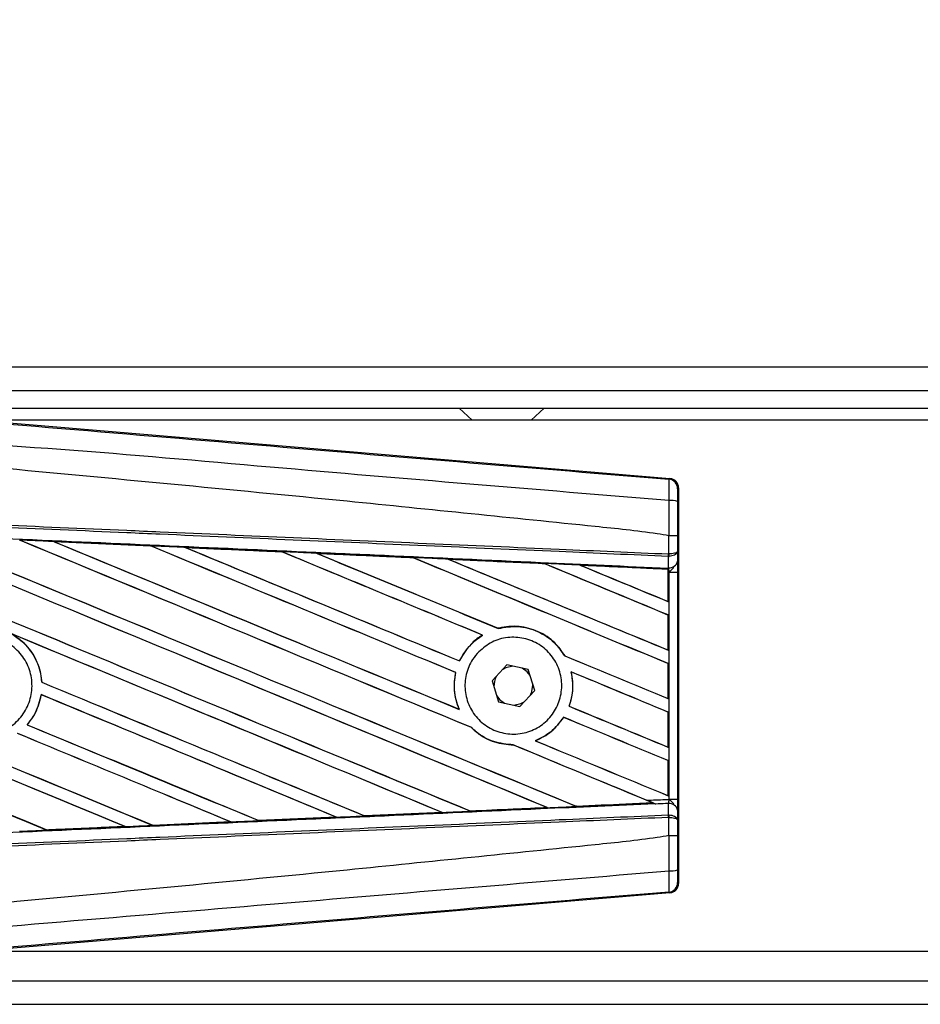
# Model space of a CAD drawing. Header units: millimetres. Extents: x 0 to 420, y 0 to 297.
# Tile 7 of 13: x 64 to 74, y 225 to 236. Entities that reach past the tile are written whole.
import ezdxf

# ---------------------------------------------------------------- set-up
doc = ezdxf.new("R2010")
doc.units = ezdxf.units.MM
doc.layers.add('QUOTE', color=174, linetype='Continuous')
doc.styles.add('SLDTEXTSTYLE3', font='TXT', dxfattribs={"width": 0.75})
doc.dimstyles.new('SLDDIMSTYLE0', dxfattribs={"dimtxt": 3, "dimasz": 3, "dimexe": 0, "dimexo": 0.0625, "dimgap": 0.75, "dimtad": 1, "dimlfac": 7.806365, "dimrnd": 1e-09, "dimzin": 12, "dimdsep": 46, "dimtxsty": 'SLDTEXTSTYLE3', "dimsah": 1, "dimcen": 0.09, "dimadec": 0, "dimazin": 3, "dimtfac": 1, "dimtdec": 3, "dimtofl": 0, "dimtmove": 0, "dimatfit": 3, "dimfxl": 0, "dimfrac": 2, "dimtolj": 1, "dimtzin": 12, "dimarcsym": 0})

# ---------------------------------------------------------------- blocks, each defined once
blk = doc.blocks.new('_D')
at = {"layer": 'QUOTE'}
for p, q in [((59.425, 230.593), (59.425, 244.589)), ((213.145, 230.593), (213.145, 244.589)), ((213.145, 242.589), (59.425, 242.589))]:
    blk.add_line(p, q, dxfattribs=at)
for points in [[(59.425, 242.589), (62.425, 242.089), (62.425, 243.089)], [(213.145, 242.589), (210.145, 243.089), (210.145, 242.089)]]:
    blk.add_solid(points, dxfattribs=at)
at = {"layer": 'QUOTE', "insert": (131.852, 246.457), "char_height": 3, "attachment_point": 1, "style": 'SLDTEXTSTYLE3'}
blk.add_mtext('1200', dxfattribs=at)

msp = doc.modelspace()

# ---------------------------------------------------------------- linework, layer by layer
at = {"color": 7, "linetype": 'Continuous', "lineweight": 25}
for p, q in [((208.3569, 232.052), (59.4247, 232.052)), ((62.9475, 231.7958), (208.2776, 231.7958)), ((63.1396, 231.6037), (208.2776, 231.6037)), ((68.5697, 231.6037), (68.712, 231.4756)), ((69.3525, 231.4756), (69.4948, 231.6037)), ((63.2609, 231.4831), (70.8593, 230.8424)), ((83.1233, 231.4756), (63.3509, 231.4756)), ((70.8493, 230.8332), (70.8593, 230.8424)), ((70.9532, 230.7403), (70.9432, 230.7311)), ((70.9532, 230.7403), (70.9532, 226.4462)), ((70.8496, 230.2207), (70.8497, 230.2207)), ((70.8496, 230.0232), (70.8496, 230.2207)), ((70.9417, 230.2204), (70.9417, 230.0497)), ((64.169, 230.1574), (65.2212, 230.1107)), ((64.1696, 230.1572), (64.169, 230.1574)), ((64.1696, 230.1572), (64.174, 230.1559)), ((65.2212, 230.1107), (65.2217, 230.1104)), ((65.2231, 230.1093), (65.2217, 230.1104)), ((65.5964, 230.0937), (65.5955, 230.0941)), ((66.6454, 230.0468), (65.5964, 230.0937)), ((65.5964, 230.0937), (65.6008, 230.0925)), ((66.6443, 230.0473), (66.6454, 230.0468)), ((66.6467, 230.0457), (66.6454, 230.0468)), ((67.0247, 230.0298), (67.0231, 230.0304)), ((67.0247, 230.0298), (67.029, 230.0286)), ((70.8456, 230.0232), (70.8496, 230.0232)), ((70.9417, 230.0497), (70.9426, 229.9453)), ((68.0708, 229.9818), (68.0695, 229.9829)), ((68.4544, 229.9655), (68.4585, 229.9644)), ((69.4952, 229.9176), (69.494, 229.9186)), ((69.8855, 229.9008), (69.8894, 229.8997)), ((70.8386, 229.8576), (69.8855, 229.9008)), ((70.8432, 229.996), (70.8497, 229.9961)), ((70.8443, 229.8727), (70.8432, 229.996)), ((70.8382, 229.8567), (70.8386, 229.8576)), ((70.8382, 229.8567), (70.8382, 229.5076)), ((70.8388, 229.8596), (70.8386, 229.8576)), ((70.8388, 229.8273), (70.8388, 229.8596)), ((70.8388, 229.5068), (70.8388, 229.8273)), ((70.851, 229.8268), (70.8388, 229.8273)), ((70.8389, 229.8689), (70.8389, 229.8729)), ((70.8389, 229.8729), (70.8443, 229.8727)), ((70.851, 227.3598), (70.851, 229.8268)), ((70.851, 229.8268), (70.943, 229.8268)), ((70.943, 229.8268), (70.943, 227.3598)), ((70.8382, 229.5076), (70.8388, 229.5068)), ((70.8388, 229.3604), (70.8382, 229.3601)), ((70.8382, 229.3601), (70.8382, 228.9807)), ((70.8388, 228.9799), (70.8388, 229.3604)), ((68.8242, 229.1423), (68.826, 229.1421)), ((68.9958, 229.2147), (68.995, 229.2157)), ((70.8382, 228.9807), (70.8388, 228.9799)), ((68.5766, 228.8612), (68.5758, 228.8621)), ((69.7186, 228.9165), (69.7174, 228.9165)), ((70.8388, 228.8336), (70.8382, 228.8332)), ((70.8382, 228.8332), (70.8382, 228.4538)), ((70.8388, 228.453), (70.8388, 228.8336)), ((68.5331, 228.7362), (68.5343, 228.7363)), ((69.0902, 228.8193), (68.9295, 228.6456)), ((69.321, 228.767), (69.0902, 228.8193)), ((69.3912, 228.541), (69.321, 228.767)), ((69.7867, 228.7434), (69.7881, 228.7422)), ((64.0399, 228.6308), (64.0387, 228.6307)), ((68.9295, 228.6456), (68.9997, 228.4195)), ((69.2305, 228.3673), (69.3912, 228.541)), ((69.3717, 228.5933), (69.3714, 228.6047)), ((64.0324, 228.496), (64.0334, 228.495)), ((68.9997, 228.4195), (69.2305, 228.3673)), ((70.8382, 228.4538), (70.8388, 228.453)), ((68.5717, 228.3363), (68.5699, 228.3376)), ((69.7657, 228.3702), (69.7645, 228.3701)), ((70.8388, 228.3067), (70.8382, 228.3063)), ((70.8382, 228.3063), (70.8382, 227.9269)), ((70.8388, 227.9261), (70.8388, 228.3067)), ((69.7054, 228.2503), (69.7061, 228.2494)), ((63.8819, 228.1693), (63.8804, 228.1693)), ((68.7059, 228.1376), (68.7075, 228.1375)), ((69.3995, 227.9947), (69.3972, 227.995)), ((69.159, 227.9502), (69.1602, 227.949)), ((70.8382, 227.9269), (70.8388, 227.9261)), ((70.8388, 227.7798), (70.8382, 227.7794)), ((70.8382, 227.7794), (70.8382, 227.4)), ((70.8388, 227.3992), (70.8388, 227.7798)), ((70.8382, 227.4), (70.8388, 227.3992)), ((70.851, 227.3598), (70.943, 227.3598)), ((68.3808, 227.2187), (68.3841, 227.2179)), ((68.6944, 227.2319), (68.6934, 227.2328)), ((69.5259, 227.2704), (69.5291, 227.2696)), ((69.8433, 227.2838), (69.8424, 227.2847)), ((69.8433, 227.2838), (70.6733, 227.3215)), ((70.6702, 227.3223), (70.6733, 227.3215)), ((70.7066, 227.3079), (70.6983, 227.3113)), ((70.8432, 227.1906), (70.8443, 227.3139)), ((70.9426, 227.2413), (70.9417, 227.1368)), ((65.2463, 227.0772), (66.0921, 227.115)), ((66.093, 227.1147), (65.2468, 227.077)), ((66.0886, 227.1159), (66.0921, 227.115)), ((66.0921, 227.115), (66.093, 227.1147)), ((66.3959, 227.1286), (66.3948, 227.1296)), ((66.3967, 227.1282), (66.3959, 227.1286)), ((67.2399, 227.1658), (66.3967, 227.1282)), ((67.2351, 227.1672), (67.2385, 227.1663)), ((67.2385, 227.1663), (67.2399, 227.1658)), ((67.5452, 227.1801), (67.5442, 227.1811)), ((67.5465, 227.1795), (67.5452, 227.1801)), ((68.3862, 227.2171), (67.5465, 227.1795)), ((70.8432, 227.1906), (70.8497, 227.1904)), ((70.8496, 227.1633), (70.8456, 227.1633)), ((70.8496, 226.9659), (70.8496, 227.1633)), ((70.9417, 227.1368), (70.9417, 226.9661)), ((64.0965, 227.0261), (64.0954, 227.0271)), ((64.0965, 227.0261), (64.945, 227.0638)), ((64.0968, 227.026), (64.0965, 227.0261)), ((64.9415, 227.0647), (64.945, 227.0638)), ((64.945, 227.0638), (64.9456, 227.0636)), ((65.2463, 227.0772), (65.2452, 227.0783)), ((65.2468, 227.077), (65.2463, 227.0772)), ((70.8497, 226.9659), (70.8496, 226.9659)), ((70.9432, 226.4554), (70.9532, 226.4462)), ((70.8593, 226.3441), (63.2609, 225.7034)), ((70.8593, 226.3441), (70.8493, 226.3533)), ((63.3509, 225.711), (83.1233, 225.711)), ((62.9475, 225.3908), (207.8509, 225.3908)), ((59.4247, 225.1346), (208.3569, 225.1346))]:
    msp.add_line(p, q, dxfattribs=at)
at = {"color": 7, "linetype": 'Continuous', "lineweight": 25, "flags": 128}
for points in [[(69.1552, 228.8046), (69.0795, 228.7886), (69.0449, 228.7704)], [(69.3408, 228.7033), (69.3098, 228.7427), (69.256, 228.7818)], [(69.3459, 228.492), (69.3556, 228.5124), (69.3717, 228.5933)], [(68.9799, 228.4832), (69.0109, 228.4438), (69.0647, 228.4048)], [(69.1654, 228.382), (69.2412, 228.398), (69.2758, 228.4162)]]:
    msp.add_lwpolyline(points, dxfattribs=at)
at = {"color": 7, "linetype": 'Continuous', "lineweight": 25}
for centre, radius, start, end in [((70.8407, 230.7311), 0.1025, 0.00461, 85.17567), ((70.8709, 230.3658), 0.2382, 72.68242, 94.90681), ((70.5596, 230.0339), 0.2862, 352.38146, 357.85676), ((70.5661, 230.0087), 0.2839, 357.47222, 2.94403), ((70.8535, 229.963), 0.0908, 264.18694, 348.74615), ((69.1603, 228.5933), 0.2114, 151.37941, 183.09719), ((70.8535, 227.2236), 0.0908, 11.25385, 95.81306), ((70.5596, 227.1526), 0.2862, 2.14324, 7.61854), ((70.5661, 227.1779), 0.2839, 357.05597, 2.52778), ((70.8709, 226.8207), 0.2382, 265.09319, 287.31758), ((70.8407, 226.4555), 0.1025, 274.82433, 359.99539)]:
    msp.add_arc(centre, radius, start, end, dxfattribs=at)
for centre, major_axis, ratio, start_param, end_param in [((70.8507, 230.7403), (0.0755, 0.0694), 0.9999298, 5.5398822, 7.0264884), ((59.6923, 231.9951), (109.884, -45.5189), 0.0080625, 4.73054, 4.7977625), ((59.6923, 231.9951), (109.82, -45.4924), 0.0080625, 4.7305916, 4.797783), ((59.6923, 230.3104), (109.884, -45.5189), 0.0080625, 1.4844685, 1.5497155), ((59.6923, 230.3104), (109.82, -45.4924), 0.0080625, 1.4844738, 1.5496877), ((59.6923, 232.5219), (109.884, -45.5189), 0.0080625, 4.7435023, 4.8082676), ((59.6923, 232.5219), (109.82, -45.4924), 0.0080625, 4.7435622, 4.8082852), ((59.6923, 230.8373), (109.884, -45.5189), 0.0080625, 1.4920007, 1.5367618), ((59.6923, 230.8373), (109.82, -45.4924), 0.0080625, 1.491968, 1.5367252), ((59.6923, 233.0488), (109.884, -45.5189), 0.0080625, 4.7564808, 4.7966243), ((59.6923, 233.0488), (109.82, -45.4924), 0.0080625, 4.7565498, 4.7966551), ((59.6923, 228.4345), (109.8205, -4.7963), 0.0174384, 1.5211746, 1.5307369), ((59.6923, 231.3642), (109.884, -45.5189), 0.0080625, 1.4935829, 1.5237995), ((59.6923, 231.3642), (109.82, -45.4924), 0.0080625, 1.4935466, 1.5237528), ((59.6923, 233.5757), (109.884, -45.5189), 0.0080625, 4.7694771, 4.7966686), ((59.6923, 233.5757), (109.82, -45.4924), 0.0080625, 4.7695567, 4.7967086), ((59.6923, 228.4345), (109.8205, -4.7963), 0.0174384, 1.50819, 1.5177301), ((59.6923, 231.8911), (109.884, -45.5189), 0.0080625, 1.4909186, 1.510827), ((59.6923, 231.8911), (109.82, -45.4924), 0.0080625, 1.490887, 1.5107682), ((59.6923, 234.1026), (109.884, -45.5189), 0.0080625, 4.7824925, 4.8004965), ((59.6923, 234.1026), (109.82, -45.4924), 0.0080625, 4.7825851, 4.8005386), ((59.6923, 228.4345), (109.8205, -4.7963), 0.0174384, 1.495191, 1.5047017), ((59.6923, 232.418), (109.884, -45.5189), 0.0080625, 1.4725233, 1.4978432), ((59.6923, 232.418), (109.82, -45.4924), 0.0080625, 1.472469, 1.4977693), ((59.6923, 234.6295), (109.884, -45.5189), 0.0080625, 4.7955283, 4.8173417), ((59.6923, 234.6295), (109.82, -45.4924), 0.0080625, 4.7956373, 4.817396), ((59.6923, 228.4345), (109.8205, -4.7963), 0.0174384, 1.4821755, 1.4916495), ((59.6923, 232.9449), (109.884, -45.5189), 0.0080625, 1.4725233, 1.4848473), ((59.6923, 232.9449), (109.82, -45.4924), 0.0080625, 1.472469, 1.4847537), ((59.6923, 235.1564), (109.884, -45.5189), 0.0080625, 4.8085854, 4.8173417), ((59.6923, 235.1564), (109.82, -45.4924), 0.0080625, 4.8087157, 4.817396), ((59.6923, 228.4345), (109.8205, -4.7963), 0.0174384, 1.4698908, 1.478571), ((59.6923, 230.4144), (109.82, -45.4924), 0.0080625, 4.7157288, 4.7663143), ((59.6923, 230.4144), (109.884, -45.5189), 0.0080625, 4.7157288, 4.7662988), ((59.6923, 229.7835), (109.884, -45.5189), 0.0080625, 1.4949342, 1.5376601), ((59.6923, 229.7835), (109.82, -45.4924), 0.0080625, 1.4949375, 1.5375119), ((59.6923, 228.2029), (109.884, -45.5189), 0.0080625, 1.5263102, 1.5671512), ((59.6923, 228.2029), (109.82, -45.4924), 0.0080625, 1.5263198, 1.5671374), ((59.6923, 234.1026), (109.884, -45.5189), 0.0080625, 4.8070888, 4.8173417), ((59.6923, 234.1026), (109.82, -45.4924), 0.0080625, 4.8071536, 4.817396), ((59.6923, 231.8911), (109.884, -45.5189), 0.0080625, 1.4725233, 1.4821426), ((59.6923, 231.8911), (109.82, -45.4924), 0.0080625, 1.472469, 1.4820756), ((59.6923, 231.4682), (109.884, -45.5189), 0.0080625, 4.7552941, 4.7872672), ((59.6923, 231.4682), (109.82, -45.4924), 0.0080625, 4.7553273, 4.7872878), ((59.6923, 229.8875), (109.884, -45.5189), 0.0080625, 4.7227138, 4.7558224), ((59.6923, 229.8875), (109.82, -45.4924), 0.0080625, 4.7227276, 4.7558335), ((59.6923, 229.2566), (109.884, -45.5189), 0.0080625, 1.5053953, 1.5346283), ((59.6923, 229.2566), (109.82, -45.4924), 0.0080625, 1.505399, 1.5345964), ((59.6923, 233.5757), (109.884, -45.5189), 0.0080625, 4.8075194, 4.8173417), ((59.6923, 233.5757), (109.82, -45.4924), 0.0080625, 4.8075844, 4.817396), ((59.6923, 231.3642), (109.884, -45.5189), 0.0080625, 1.4725233, 1.482886), ((59.6923, 231.3642), (109.82, -45.4924), 0.0080625, 1.472469, 1.4828257), ((59.6923, 228.7298), (109.884, -45.5189), 0.0080625, 1.5158534, 1.5369497), ((59.6923, 228.7298), (109.82, -45.4924), 0.0080625, 1.5158593, 1.5369218), ((59.6923, 230.9413), (109.884, -45.5189), 0.0080625, 4.7538521, 4.7767798), ((59.6923, 230.9413), (109.82, -45.4924), 0.0080625, 4.7538879, 4.7767986), ((59.6923, 233.0488), (109.884, -45.5189), 0.0080625, 4.8041637, 4.8173417), ((59.6923, 233.0488), (109.82, -45.4924), 0.0080625, 4.8042359, 4.817396), ((59.6923, 230.8373), (109.884, -45.5189), 0.0080625, 1.4746438, 1.4878779), ((59.6923, 230.8373), (109.82, -45.4924), 0.0080625, 1.4740067, 1.4878161), ((59.6923, 230.8373), (109.884, -45.5189), 0.0080625, 1.4739962, 1.4746438), ((59.6923, 228.7521), (109.8205, 4.7963), 0.0174384, 4.7831864, 4.790826), ((59.6923, 228.7521), (109.8205, 4.7963), 0.0174384, 4.7936815, 4.8012897), ((59.6923, 228.7521), (109.8205, 4.7963), 0.0174384, 4.8041838, 4.8117568), ((59.6923, 228.7521), (109.8205, 4.7963), 0.0174384, 4.7622128, 4.7699042), ((59.6923, 228.7521), (109.8205, 4.7963), 0.0174384, 4.7726972, 4.7803646), ((59.6923, 228.7521), (109.8205, 4.7963), 0.0174384, 4.7517321, 4.7594438), ((70.8507, 226.4462), (0.0755, -0.0694), 0.9999298, 5.5398822, 7.0264884)]:
    msp.add_ellipse(centre, major_axis=major_axis, ratio=ratio, start_param=start_param, end_param=end_param, dxfattribs=at)
for points, knots in [([(59.7132, 231.7673), (60.4704, 231.7035), (61.9846, 231.5759), (64.2552, 231.3851), (67.213, 231.137), (69.4084, 230.9536), (70.8493, 230.8332)], [0, 0, 0, 0, 0.2036202, 0.4072406, 0.6109477, 1, 1, 1, 1]), ([(70.8506, 230.6032), (69.408, 230.7211), (67.2094, 230.9008), (64.2468, 231.1682), (61.97, 231.2997), (60.4546, 231.5772), (59.6941, 231.5389), (59.6941, 231.5389)], [0, 0, 0, 0, 0.3887669, 0.5925279, 0.7962893, 0.9999993, 1, 1, 1, 1]), ([(70.8496, 230.2207), (70.8066, 230.2276), (70.541, 230.2702), (69.3758, 230.3889), (66.9817, 230.6361), (63.5276, 230.9614), (60.9712, 231.1978), (59.6923, 231.3161)], [0, 0, 0, 0, 0.0117013, 0.0722088, 0.3141935, 0.6568871, 1, 1, 1, 1]), ([(70.8506, 230.6032), (70.8513, 230.6314), (70.8527, 230.6877), (70.8533, 230.7592), (70.8526, 230.8103), (70.8509, 230.8309), (70.8497, 230.8328), (70.8493, 230.8332)], [0, 0, 0, 0, 0.2296881, 0.4595969, 0.6887793, 0.9180889, 1, 1, 1, 1]), ([(70.9432, 230.7311), (70.9431, 230.7309), (70.9429, 230.7298), (70.9426, 230.7176), (70.9422, 230.687), (70.9419, 230.6441), (70.9419, 230.6102), (70.9419, 230.5933)], [0, 0, 0, 0, 0.08210774, 0.31165455, 0.54070711, 0.77036972, 1, 1, 1, 1]), ([(70.8497, 230.2207), (70.8498, 230.2544), (70.85, 230.3821), (70.8503, 230.5095), (70.8506, 230.6032)], [0, 0, 0, 0, 0.2638842, 1, 1, 1, 1]), ([(70.9419, 230.5933), (70.9418, 230.5019), (70.9417, 230.3777), (70.9417, 230.2532), (70.9417, 230.2204)], [0, 0, 0, 0, 0.7365741, 1, 1, 1, 1]), ([(70.8432, 229.996), (70.4475, 230.0133), (69.5717, 230.0515), (68.2136, 230.1107), (66.7692, 230.1737), (65.6847, 230.221), (64.6002, 230.2683), (63.5157, 230.3156), (61.7591, 230.3922), (60.4842, 230.4478), (59.6918, 230.4824)], [0, 0, 0, 0, 0.1067875, 0.2363437, 0.3660007, 0.4956801, 0.5280685, 0.6576247, 0.7871808, 1, 1, 1, 1]), ([(59.693, 230.5096), (60.4855, 230.475), (61.7605, 230.4194), (63.5173, 230.3428), (64.6019, 230.2955), (65.6865, 230.2482), (66.7711, 230.2009), (68.2157, 230.1379), (69.5739, 230.0787), (70.4498, 230.0405), (70.8456, 230.0232)], [0, 0, 0, 0, 0.2128192, 0.3423754, 0.4719316, 0.50432, 0.6339994, 0.7636564, 0.8932125, 1, 1, 1, 1]), ([(59.6867, 230.3658), (59.8284, 230.3596), (60.5372, 230.3287), (61.813, 230.2727), (63.5135, 230.1976), (65.213, 230.1222), (66.6281, 230.0589), (68.0421, 229.9954), (69.3519, 229.9364), (70.3775, 229.8898), (70.8389, 229.8689)], [0, 0, 0, 0, 0.0380636, 0.1903223, 0.342581, 0.4948397, 0.6470984, 0.723226, 0.8754847, 1, 1, 1, 1]), ([(70.9417, 230.2204), (70.9415, 230.2205), (70.9409, 230.2205), (70.933, 230.2206), (70.9125, 230.2206), (70.8837, 230.2207), (70.861, 230.2207), (70.8497, 230.2207)], [0, 0, 0, 0, 0.0716067, 0.3068114, 0.5378745, 0.7689372, 1, 1, 1, 1]), ([(64.169, 230.1574), (64.1499, 230.1582), (64.0541, 230.1625), (63.9305, 230.168), (63.826, 230.1726), (63.7982, 230.1738)], [0, 0, 0, 0, 0.1549567, 0.7747838, 1, 1, 1, 1]), ([(65.2217, 230.1104), (65.2181, 230.1106), (64.8675, 230.1262), (64.5167, 230.1418), (64.1696, 230.1572)], [0, 0, 0, 0, 0.0102907, 1, 1, 1, 1]), ([(65.5955, 230.0941), (65.5764, 230.0949), (65.4806, 230.0992), (65.3558, 230.1047), (65.2502, 230.1094), (65.2212, 230.1107)], [0, 0, 0, 0, 0.1534731, 0.767366, 1, 1, 1, 1]), ([(65.5955, 230.0941), (65.8027, 230.0848), (66.0906, 230.072), (66.4401, 230.0564), (66.5826, 230.0501), (66.6443, 230.0473)], [0, 0, 0, 0, 0.5923667, 0.823393, 1, 1, 1, 1]), ([(67.0231, 230.0304), (67.004, 230.0313), (66.9083, 230.0356), (66.782, 230.0412), (66.6749, 230.046), (66.6443, 230.0473)], [0, 0, 0, 0, 0.1516201, 0.7581009, 1, 1, 1, 1]), ([(67.0231, 230.0304), (67.0964, 230.0272), (67.2636, 230.0197), (67.5284, 230.0079), (67.8033, 229.9956), (67.9842, 229.9875), (68.0676, 229.9838)], [0, 0, 0, 0, 0.2103832, 0.4801439, 0.7606264, 1, 1, 1, 1]), ([(68.0695, 229.9829), (67.9653, 229.9876), (67.6171, 230.0032), (67.2688, 230.0189), (67.0247, 230.0298)], [0, 0, 0, 0, 0.2994906, 1, 1, 1, 1]), ([(70.9417, 230.0497), (70.9417, 230.0497), (70.9416, 230.0482), (70.9399, 230.0437), (70.9304, 230.0368), (70.9095, 230.0299), (70.8819, 230.025), (70.8604, 230.0238), (70.8496, 230.0232)], [0, 0, 0, 0, 0.0053156, 0.1176999, 0.3508535, 0.5700679, 0.7835799, 1, 1, 1, 1]), ([(70.9417, 230.0497), (70.9417, 230.0496), (70.9416, 230.0466), (70.94, 230.0375), (70.9305, 230.0235), (70.9096, 230.0097), (70.882, 229.9997), (70.8605, 229.9973), (70.8497, 229.9961)], [0, 0, 0, 0, 0.0053156, 0.1176999, 0.3508535, 0.5700679, 0.7835799, 1, 1, 1, 1]), ([(68.4517, 229.9666), (68.4326, 229.9674), (68.3369, 229.9717), (68.2089, 229.9774), (68.0999, 229.9823), (68.0676, 229.9838)], [0, 0, 0, 0, 0.1494253, 0.747127, 1, 1, 1, 1]), ([(68.0676, 229.9838), (68.0683, 229.9834), (68.0693, 229.983), (68.0695, 229.9829), (68.0695, 229.9829)], [0, 0, 0, 0, 0.6976298, 1, 1, 1, 1]), ([(68.4517, 229.9666), (68.5577, 229.9618), (68.7786, 229.9519), (69.1194, 229.9367), (69.3597, 229.9259), (69.4851, 229.9203), (69.4907, 229.92)], [0, 0, 0, 0, 0.3060679, 0.6376123, 0.9838287, 1, 1, 1, 1]), ([(68.4544, 229.9655), (68.454, 229.9657), (68.4535, 229.9658), (68.4521, 229.9664), (68.4517, 229.9666)], [0, 0, 0, 0, 0.6753525, 1, 1, 1, 1]), ([(69.494, 229.9186), (69.4799, 229.9192), (69.1335, 229.9349), (68.7868, 229.9505), (68.4544, 229.9655)], [0, 0, 0, 0, 0.040966, 1, 1, 1, 1]), ([(69.8811, 229.9025), (69.862, 229.9034), (69.7664, 229.9077), (69.6363, 229.9135), (69.5253, 229.9185), (69.4907, 229.92)], [0, 0, 0, 0, 0.1469211, 0.7346058, 1, 1, 1, 1]), ([(69.4907, 229.92), (69.4917, 229.9196), (69.4935, 229.9189), (69.4939, 229.9187), (69.494, 229.9186)], [0, 0, 0, 0, 0.5692261, 1, 1, 1, 1]), ([(69.8811, 229.9025), (70.002, 229.8971), (70.2606, 229.8855), (70.5797, 229.8712), (70.7781, 229.8623), (70.8388, 229.8596)], [0, 0, 0, 0, 0.3784171, 0.8098591, 1, 1, 1, 1]), ([(69.8855, 229.9008), (69.885, 229.901), (69.8843, 229.9013), (69.8821, 229.9022), (69.8811, 229.9025)], [0, 0, 0, 0, 0.5548092, 1, 1, 1, 1]), ([(70.9426, 229.9453), (70.9427, 229.9281), (70.943, 229.8962), (70.943, 229.8519), (70.943, 229.83), (70.943, 229.8268)], [0, 0, 0, 0, 0.4975078, 0.9271867, 1, 1, 1, 1]), ([(70.8388, 229.8273), (70.8388, 229.8357), (70.8388, 229.8514), (70.8389, 229.8659), (70.8389, 229.872), (70.8389, 229.8729)], [0, 0, 0, 0, 0.4979723, 0.9247743, 1, 1, 1, 1]), ([(70.8389, 229.8689), (70.8389, 229.8661), (70.8388, 229.8623), (70.8388, 229.8602), (70.8388, 229.8596)], [0, 0, 0, 0, 0.70818075, 1, 1, 1, 1]), ([(70.851, 229.8268), (70.8509, 229.828), (70.8503, 229.8365), (70.8484, 229.8537), (70.8458, 229.866), (70.8443, 229.8727)], [0, 0, 0, 0, 0.0718682, 0.4987863, 1, 1, 1, 1]), ([(70.851, 229.8268), (70.8512, 229.8269), (70.8587, 229.833), (70.8776, 229.8482), (70.8938, 229.866), (70.9037, 229.8768)], [0, 0, 0, 0, 0.0099417, 0.4001815, 1, 1, 1, 1]), ([(63.6995, 229.1609), (63.7371, 229.1378), (63.8363, 229.0768), (63.9589, 228.9284), (64.0253, 228.763), (64.0357, 228.6609), (64.0387, 228.6307)], [0, 0, 0, 0, 0.20128692, 0.53121859, 0.86098152, 1, 1, 1, 1]), ([(64.0399, 228.6308), (64.0388, 228.6443), (64.0321, 228.7297), (63.9848, 228.8834), (63.8671, 229.0515), (63.7602, 229.1232), (63.7135, 229.1546)], [0, 0, 0, 0, 0.0633447, 0.4007335, 0.7381907, 1, 1, 1, 1]), ([(68.8242, 229.1423), (68.8181, 229.1385), (68.7734, 229.1104), (68.6768, 229.0302), (68.6072, 228.9301), (68.5764, 228.8634), (68.5758, 228.8621)], [0, 0, 0, 0, 0.0566586, 0.4186058, 0.988574, 1, 1, 1, 1]), ([(68.5766, 228.8612), (68.6123, 228.9242), (68.6758, 229.0361), (68.7803, 229.1099), (68.826, 229.1421)], [0, 0, 0, 0, 0.5628369, 1, 1, 1, 1]), ([(69.7186, 228.9165), (69.6845, 228.9657), (69.609, 229.0743), (69.4346, 229.1896), (69.2227, 229.2471), (69.0716, 229.2357), (68.9983, 229.2166), (68.995, 229.2157)], [0, 0, 0, 0, 0.2124905, 0.4699569, 0.7284596, 0.9876644, 1, 1, 1, 1]), ([(68.9958, 229.2147), (69.0675, 229.2265), (69.2113, 229.2501), (69.4254, 229.1918), (69.6039, 229.0785), (69.6815, 228.9676), (69.7174, 228.9165)], [0, 0, 0, 0, 0.25861562, 0.51825473, 0.77786594, 1, 1, 1, 1]), ([(63.017, 228.9757), (63.0642, 229.014), (63.1586, 229.0907), (63.3383, 229.1381), (63.5214, 229.1271), (63.6912, 229.0551), (63.8274, 228.9312), (63.9149, 228.7691), (63.9438, 228.5873), (63.9109, 228.4062), (63.82, 228.2462), (63.6813, 228.1253), (63.5103, 228.0571), (63.3263, 228.0493), (63.15, 228.1029), (63.0015, 228.2119), (62.8975, 228.3638), (62.8495, 228.5418), (62.8636, 228.7248), (62.9266, 228.8742), (62.9919, 228.9475), (63.017, 228.9757)], [0, 0, 0, 0, 0.0537008, 0.107401, 0.161118, 0.214849, 0.268575, 0.3222758, 0.3759418, 0.429583, 0.4832243, 0.5368906, 0.5905915, 0.6443177, 0.6980486, 0.7517655, 0.8054595, 0.8591318, 0.9127903, 0.9664454, 1, 1, 1, 1]), ([(68.7853, 228.9622), (68.831, 229.0002), (68.9225, 229.0764), (69.0977, 229.1247), (69.2769, 229.116), (69.4439, 229.0472), (69.5785, 228.927), (69.6654, 228.7692), (69.695, 228.5919), (69.6645, 228.4152), (69.5775, 228.2587), (69.4437, 228.1394), (69.2776, 228.0709), (69.0978, 228.0613), (68.9246, 228.1119), (68.7781, 228.2173), (68.6751, 228.365), (68.6268, 228.5385), (68.639, 228.717), (68.6988, 228.8628), (68.7614, 228.9347), (68.7853, 228.9622)], [0, 0, 0, 0, 0.05380404, 0.10760312, 0.16151831, 0.21550142, 0.26942201, 0.32316797, 0.37670505, 0.43010079, 0.48349336, 0.5370217, 0.59075653, 0.64466936, 0.69865246, 0.75257487, 0.80634185, 0.85992939, 0.91338519, 0.9668046, 1, 1, 1, 1]), ([(68.5331, 228.7362), (68.5282, 228.7101), (68.5101, 228.6134), (68.5192, 228.4742), (68.5571, 228.3722), (68.5699, 228.3376)], [0, 0, 0, 0, 0.19606917, 0.72772298, 1, 1, 1, 1]), ([(68.5717, 228.3363), (68.5488, 228.4042), (68.5047, 228.5348), (68.5247, 228.671), (68.5343, 228.7363)], [0, 0, 0, 0, 0.520389, 1, 1, 1, 1]), ([(69.7867, 228.7434), (69.7974, 228.6724), (69.8166, 228.5459), (69.7804, 228.4237), (69.7645, 228.3701)], [0, 0, 0, 0, 0.56102331, 1, 1, 1, 1]), ([(69.7657, 228.3702), (69.7754, 228.4006), (69.8069, 228.4996), (69.8112, 228.629), (69.7925, 228.7208), (69.7881, 228.7422)], [0, 0, 0, 0, 0.2539841, 0.8264322, 1, 1, 1, 1]), ([(64.0324, 228.496), (64.0154, 228.4256), (63.9864, 228.3059), (63.9113, 228.2091), (63.8804, 228.1693)], [0, 0, 0, 0, 0.5886716, 1, 1, 1, 1]), ([(63.8819, 228.1693), (63.9038, 228.197), (63.9704, 228.2814), (64.0163, 228.3973), (64.0311, 228.4817), (64.0334, 228.495)], [0, 0, 0, 0, 0.2914904, 0.8881008, 1, 1, 1, 1]), ([(69.7054, 228.2503), (69.6614, 228.1923), (69.5783, 228.0829), (69.4552, 228.0231), (69.3972, 227.995)], [0, 0, 0, 0, 0.5295417, 1, 1, 1, 1]), ([(69.3995, 227.9947), (69.46, 228.0246), (69.5823, 228.085), (69.6646, 228.1942), (69.7061, 228.2494)], [0, 0, 0, 0, 0.4947316, 1, 1, 1, 1]), ([(68.7059, 228.1376), (68.7253, 228.1197), (68.7975, 228.0529), (68.9494, 227.9695), (69.0909, 227.9558), (69.1602, 227.949)], [0, 0, 0, 0, 0.1573825, 0.5868292, 1, 1, 1, 1]), ([(69.159, 227.9502), (69.087, 227.9575), (68.9427, 227.9723), (68.7932, 228.0578), (68.7239, 228.1223), (68.7075, 228.1375)], [0, 0, 0, 0, 0.431457, 0.865462, 1, 1, 1, 1]), ([(70.6069, 227.3491), (70.6742, 227.3521), (70.7555, 227.3556), (70.8369, 227.3592), (70.851, 227.3598)], [0, 0, 0, 0, 0.8265638, 1, 1, 1, 1]), ([(70.7066, 227.3079), (70.6848, 227.3169), (70.6518, 227.3305), (70.6183, 227.3444), (70.6069, 227.3491)], [0, 0, 0, 0, 0.66087316, 1, 1, 1, 1]), ([(70.8443, 227.3139), (70.8446, 227.3149), (70.846, 227.3209), (70.8485, 227.3344), (70.8503, 227.35), (70.8509, 227.3584), (70.851, 227.3598)], [0, 0, 0, 0, 0.0771068, 0.5053181, 0.9215233, 1, 1, 1, 1]), ([(70.9037, 227.3098), (70.8938, 227.3206), (70.8776, 227.3383), (70.8587, 227.3536), (70.8512, 227.3596), (70.851, 227.3598)], [0, 0, 0, 0, 0.5998185, 0.9900583, 1, 1, 1, 1]), ([(70.943, 227.3598), (70.943, 227.3379), (70.943, 227.2973), (70.9428, 227.2594), (70.9426, 227.2437), (70.9426, 227.2413)], [0, 0, 0, 0, 0.4977123, 0.9237782, 1, 1, 1, 1]), ([(70.6983, 227.3113), (70.2838, 227.2925), (69.305, 227.2481), (68.0421, 227.1911), (66.6281, 227.1277), (65.213, 227.0644), (63.5135, 226.9889), (61.813, 226.9139), (60.5372, 226.8579), (59.8284, 226.827), (59.6867, 226.8208)], [0, 0, 0, 0, 0.1133009, 0.26751, 0.3446127, 0.4988218, 0.6530308, 0.8072398, 0.9614489, 1, 1, 1, 1]), ([(68.3862, 227.2171), (68.4054, 227.2179), (68.5088, 227.2226), (68.6121, 227.2272), (68.6964, 227.231)], [0, 0, 0, 0, 0.18503, 1, 1, 1, 1]), ([(68.6944, 227.2319), (68.9468, 227.2433), (69.2251, 227.2558), (69.5032, 227.2684), (69.5291, 227.2696)], [0, 0, 0, 0, 0.9070225, 1, 1, 1, 1]), ([(68.6964, 227.231), (68.6957, 227.2313), (68.6946, 227.2318), (68.6944, 227.2318), (68.6944, 227.2319)], [0, 0, 0, 0, 0.6973497, 1, 1, 1, 1]), ([(69.5322, 227.2684), (69.4071, 227.2628), (69.1285, 227.2503), (68.8499, 227.2378), (68.6964, 227.231)], [0, 0, 0, 0, 0.4492129, 1, 1, 1, 1]), ([(69.5291, 227.2696), (69.5294, 227.2695), (69.5299, 227.2693), (69.5315, 227.2686), (69.5322, 227.2684)], [0, 0, 0, 0, 0.615701, 1, 1, 1, 1]), ([(69.5322, 227.2684), (69.5513, 227.2692), (69.6469, 227.2735), (69.7516, 227.2782), (69.8372, 227.2821), (69.8463, 227.2825)], [0, 0, 0, 0, 0.1825482, 0.9127414, 1, 1, 1, 1]), ([(69.8463, 227.2825), (69.8454, 227.2829), (69.8437, 227.2836), (69.8434, 227.2838), (69.8433, 227.2838)], [0, 0, 0, 0, 0.5769873, 1, 1, 1, 1]), ([(70.6777, 227.3197), (70.5786, 227.3153), (70.3015, 227.3029), (70.0243, 227.2904), (69.8463, 227.2825)], [0, 0, 0, 0, 0.3579755, 1, 1, 1, 1]), ([(70.6733, 227.3215), (70.6736, 227.3214), (70.6743, 227.3211), (70.6766, 227.3202), (70.6777, 227.3197)], [0, 0, 0, 0, 0.5174533, 1, 1, 1, 1]), ([(70.6777, 227.3197), (70.6812, 227.3183), (70.6874, 227.3158), (70.695, 227.3127), (70.6983, 227.3113)], [0, 0, 0, 0, 0.5670555, 1, 1, 1, 1]), ([(70.8443, 227.3139), (70.8337, 227.3135), (70.7878, 227.3115), (70.7419, 227.3095), (70.7066, 227.3079)], [0, 0, 0, 0, 0.231001, 1, 1, 1, 1]), ([(59.6918, 226.7042), (60.4842, 226.7388), (61.7591, 226.7944), (63.5157, 226.871), (64.6002, 226.9183), (65.6847, 226.9656), (66.7692, 227.0129), (68.2136, 227.0759), (69.5717, 227.1351), (70.4475, 227.1733), (70.8432, 227.1906)], [0, 0, 0, 0, 0.2128192, 0.3423754, 0.4719315, 0.5043199, 0.6339993, 0.7636563, 0.8932125, 1, 1, 1, 1]), ([(70.8456, 227.1633), (70.4498, 227.1461), (69.5739, 227.1079), (68.2157, 227.0487), (66.7711, 226.9857), (65.6865, 226.9384), (64.6019, 226.8911), (63.5173, 226.8438), (61.7605, 226.7672), (60.4855, 226.7116), (59.693, 226.677)], [0, 0, 0, 0, 0.1067875, 0.2363437, 0.3660006, 0.49568, 0.5280684, 0.6576246, 0.7871807, 1, 1, 1, 1]), ([(66.093, 227.1147), (66.1122, 227.1155), (66.2112, 227.1199), (66.3125, 227.1244), (66.3945, 227.1281), (66.3967, 227.1282)], [0, 0, 0, 0, 0.1891642, 0.9787735, 1, 1, 1, 1]), ([(66.3959, 227.1286), (66.5668, 227.1362), (66.8477, 227.1488), (67.1285, 227.1614), (67.2385, 227.1663)], [0, 0, 0, 0, 0.6083995, 1, 1, 1, 1]), ([(67.2399, 227.1658), (67.259, 227.1667), (67.3612, 227.1712), (67.4635, 227.1758), (67.5465, 227.1795)], [0, 0, 0, 0, 0.1872412, 1, 1, 1, 1]), ([(67.5452, 227.1801), (67.6157, 227.1833), (67.8954, 227.1959), (68.175, 227.2085), (68.3841, 227.2179)], [0, 0, 0, 0, 0.2520371, 1, 1, 1, 1]), ([(68.3841, 227.2179), (68.3844, 227.2178), (68.3848, 227.2176), (68.386, 227.2172), (68.3862, 227.2171)], [0, 0, 0, 0, 0.748666, 1, 1, 1, 1]), ([(70.8496, 227.1633), (70.8604, 227.1627), (70.8819, 227.1616), (70.9095, 227.1567), (70.9304, 227.1498), (70.9399, 227.1429), (70.9416, 227.1384), (70.9417, 227.1369), (70.9417, 227.1368)], [0, 0, 0, 0, 0.21642011, 0.42993212, 0.64914646, 0.88230014, 0.99468441, 1, 1, 1, 1]), ([(70.8497, 227.1904), (70.8605, 227.1893), (70.882, 227.1869), (70.9096, 227.1769), (70.9305, 227.1631), (70.94, 227.149), (70.9416, 227.14), (70.9417, 227.137), (70.9417, 227.1368)], [0, 0, 0, 0, 0.2164201, 0.4299321, 0.6491465, 0.8823001, 0.9946844, 1, 1, 1, 1]), ([(63.7976, 227.0127), (63.8167, 227.0136), (63.9165, 227.018), (64.0162, 227.0224), (64.0968, 227.026)], [0, 0, 0, 0, 0.1920833, 1, 1, 1, 1]), ([(64.9456, 227.0636), (64.7142, 227.0534), (64.4313, 227.0408), (64.1483, 227.0283), (64.0968, 227.026)], [0, 0, 0, 0, 0.8178524, 1, 1, 1, 1]), ([(64.9456, 227.0636), (64.9648, 227.0645), (65.0651, 227.0689), (65.1655, 227.0734), (65.2468, 227.077)], [0, 0, 0, 0, 0.1907829, 1, 1, 1, 1]), ([(70.8496, 226.9659), (70.8066, 226.959), (70.541, 226.9163), (69.3758, 226.7977), (66.9817, 226.5505), (63.5276, 226.2252), (60.9712, 225.9888), (59.6923, 225.8705)], [0, 0, 0, 0, 0.0117013, 0.0722088, 0.3141935, 0.6568871, 1, 1, 1, 1]), ([(70.8497, 226.9659), (70.861, 226.9659), (70.8837, 226.9659), (70.9125, 226.966), (70.933, 226.966), (70.9409, 226.9661), (70.9415, 226.9661), (70.9417, 226.9661)], [0, 0, 0, 0, 0.2310628, 0.4621255, 0.6931886, 0.9283933, 1, 1, 1, 1]), ([(70.8506, 226.5834), (70.8503, 226.6771), (70.85, 226.8045), (70.8498, 226.9322), (70.8497, 226.9659)], [0, 0, 0, 0, 0.7361158, 1, 1, 1, 1]), ([(70.9417, 226.9661), (70.9417, 226.9333), (70.9417, 226.8089), (70.9418, 226.6847), (70.9419, 226.5933)], [0, 0, 0, 0, 0.2634259, 1, 1, 1, 1]), ([(59.6941, 225.6476), (59.6941, 225.6476), (60.453, 225.7112), (61.9708, 225.8397), (64.2466, 226.0307), (67.2095, 226.2793), (69.4081, 226.4629), (70.8506, 226.5834)], [0, 0, 0, 0, 0.0000007, 0.2037107, 0.4074721, 0.6112331, 1, 1, 1, 1]), ([(70.8493, 226.3533), (70.8502, 226.3565), (70.852, 226.3628), (70.8532, 226.4077), (70.8531, 226.473), (70.8519, 226.5361), (70.8508, 226.5738), (70.8506, 226.5834)], [0, 0, 0, 0, 0.2310896, 0.4626691, 0.6930315, 0.9222733, 1, 1, 1, 1]), ([(70.9419, 226.5933), (70.9419, 226.5876), (70.9419, 226.5649), (70.942, 226.527), (70.9423, 226.4878), (70.9427, 226.4609), (70.943, 226.4573), (70.9432, 226.4554)], [0, 0, 0, 0, 0.077747, 0.3068364, 0.5369565, 0.7685092, 1, 1, 1, 1]), ([(70.8493, 226.3533), (69.4084, 226.233), (67.2133, 226.0496), (64.2555, 225.8016), (61.9849, 225.6107), (60.4704, 225.4831), (59.7133, 225.4193)], [0, 0, 0, 0, 0.3890527, 0.5926729, 0.7963808, 1, 1, 1, 1])]:
    msp.add_open_spline(points, degree=3, knots=knots, dxfattribs=at)

# ---------------------------------------------------------------- dimensions: what is measured, and where the dimension line sits
at = {"layer": 'QUOTE'}
dim = msp.add_linear_dim(base=(59.4247, 242.5893), p1=(213.1454, 228.5933), p2=(59.4247, 228.5933), dimstyle='SLDDIMSTYLE0', dxfattribs=at)
dim.commit()
dim.dimension.update_dxf_attribs({"geometry": '_D', "text_midpoint": (136.285, 242.5893), "dimtype": 160})

doc.saveas('drawing.dxf')
